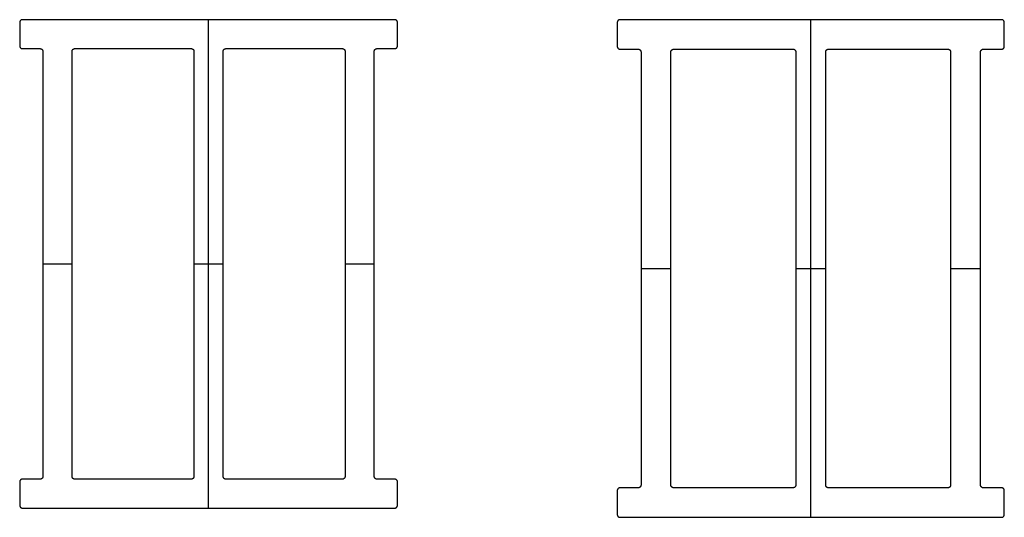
# Model space of a CAD drawing. Header units: millimetres. Extents: x 13007 to 13542, y -8780 to -8510.
import ezdxf

# ---------------------------------------------------------------- set-up
doc = ezdxf.new("R2010")
doc.units = ezdxf.units.MM
doc.layers.add('CERAMICA_FERRES', color=7, linetype='Continuous', true_color=0x000000)

msp = doc.modelspace()

# ---------------------------------------------------------------- linework, layer by layer
at = {"layer": 'CERAMICA_FERRES'}
for p, q in [((13109.89, -8775.21), (13109.89, -8510.21)), ((13109.89, -8775.21, 70), (13109.89, -8510.21, 70)), ((13436.69, -8780.21), (13436.69, -8510.21)), ((13436.69, -8780.21, 70), (13436.69, -8510.21, 70)), ((13019.96, -8642.71), (13035.81, -8642.71)), ((13019.96, -8642.71, 70), (13035.81, -8642.71, 70)), ((13101.96, -8642.71), (13117.81, -8642.71)), ((13101.96, -8642.71, 70), (13117.81, -8642.71, 70)), ((13183.96, -8642.71), (13199.81, -8642.71)), ((13183.96, -8642.71, 70), (13199.81, -8642.71, 70)), ((13344.56, -8645.21), (13360.79, -8645.21)), ((13344.56, -8645.21, 70), (13360.79, -8645.21, 70)), ((13428.58, -8645.21), (13444.81, -8645.21)), ((13428.58, -8645.21, 70), (13444.81, -8645.21, 70)), ((13512.59, -8645.21), (13528.83, -8645.21)), ((13512.59, -8645.21, 70), (13528.83, -8645.21, 70))]:
    msp.add_line(p, q, dxfattribs=at)
for points, weights in [([(13008.87, -8510.21), (13007.39, -8510.21), (13007.39, -8511.68)], [1, 0.707106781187, 1]), ([(13008.87, -8510.21, 70), (13007.39, -8510.21, 70), (13007.39, -8511.68, 70)], [1, 0.707106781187, 1]), ([(13008.87, -8510.21, 35), (13007.39, -8510.21, 35), (13007.39, -8511.68, 35)], [1, 0.707106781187, 1]), ([(13212.39, -8511.68), (13212.39, -8510.21), (13210.9, -8510.21)], [1, 0.707106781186, 1]), ([(13212.39, -8511.68, 70), (13212.39, -8510.21, 70), (13210.9, -8510.21, 70)], [1, 0.707106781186, 1]), ([(13212.39, -8511.68, 35), (13212.39, -8510.21, 35), (13210.9, -8510.21, 35)], [1, 0.707106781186, 1]), ([(13333.19, -8510.21), (13331.67, -8510.21), (13331.67, -8511.71)], [1, 0.707106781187, 1]), ([(13333.19, -8510.21, 70), (13331.67, -8510.21, 70), (13331.67, -8511.71, 70)], [1, 0.707106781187, 1]), ([(13333.19, -8510.21, 35), (13331.67, -8510.21, 35), (13331.67, -8511.71, 35)], [1, 0.707106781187, 1]), ([(13541.72, -8511.71), (13541.72, -8510.21), (13540.19, -8510.21)], [1, 0.707106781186, 1]), ([(13541.72, -8511.71, 70), (13541.72, -8510.21, 70), (13540.19, -8510.21, 70)], [1, 0.707106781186, 1]), ([(13541.72, -8511.71, 35), (13541.72, -8510.21, 35), (13540.19, -8510.21, 35)], [1, 0.707106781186, 1]), ([(13007.39, -8524.44), (13007.39, -8525.91), (13008.87, -8525.91)], [1, 0.707106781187, 1]), ([(13007.39, -8524.44, 70), (13007.39, -8525.91, 70), (13008.87, -8525.91, 70)], [1, 0.707106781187, 1]), ([(13007.39, -8524.44, 35), (13007.39, -8525.91, 35), (13008.87, -8525.91, 35)], [1, 0.707106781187, 1]), ([(13018.48, -8525.91), (13019.96, -8525.91), (13019.96, -8527.39)], [1, 0.707106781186, 1]), ([(13018.48, -8525.91, 70), (13019.96, -8525.91, 70), (13019.96, -8527.39, 70)], [1, 0.707106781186, 1]), ([(13018.48, -8525.91, 35), (13019.96, -8525.91, 35), (13019.96, -8527.39, 35)], [1, 0.707106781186, 1]), ([(13035.81, -8527.39), (13035.81, -8525.91), (13037.29, -8525.91)], [1, 0.707106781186, 1]), ([(13035.81, -8527.39, 70), (13035.81, -8525.91, 70), (13037.29, -8525.91, 70)], [1, 0.707106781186, 1]), ([(13035.81, -8527.39, 35), (13035.81, -8525.91, 35), (13037.29, -8525.91, 35)], [1, 0.707106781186, 1]), ([(13100.48, -8525.91), (13101.96, -8525.91), (13101.96, -8527.39)], [1, 0.707106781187, 1]), ([(13100.48, -8525.91, 70), (13101.96, -8525.91, 70), (13101.96, -8527.39, 70)], [1, 0.707106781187, 1]), ([(13100.48, -8525.91, 35), (13101.96, -8525.91, 35), (13101.96, -8527.39, 35)], [1, 0.707106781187, 1]), ([(13117.81, -8527.39), (13117.81, -8525.91), (13119.29, -8525.91)], [1, 0.707106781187, 1]), ([(13117.81, -8527.39, 70), (13117.81, -8525.91, 70), (13119.29, -8525.91, 70)], [1, 0.707106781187, 1]), ([(13117.81, -8527.39, 35), (13117.81, -8525.91, 35), (13119.29, -8525.91, 35)], [1, 0.707106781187, 1]), ([(13182.48, -8525.91), (13183.96, -8525.91), (13183.96, -8527.39)], [1, 0.707106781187, 1]), ([(13182.48, -8525.91, 70), (13183.96, -8525.91, 70), (13183.96, -8527.39, 70)], [1, 0.707106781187, 1]), ([(13182.48, -8525.91, 35), (13183.96, -8525.91, 35), (13183.96, -8527.39, 35)], [1, 0.707106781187, 1]), ([(13199.81, -8527.39), (13199.81, -8525.91), (13201.29, -8525.91)], [1, 0.707106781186, 1]), ([(13199.81, -8527.39, 70), (13199.81, -8525.91, 70), (13201.29, -8525.91, 70)], [1, 0.707106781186, 1]), ([(13199.81, -8527.39, 35), (13199.81, -8525.91, 35), (13201.29, -8525.91, 35)], [1, 0.707106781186, 1]), ([(13210.9, -8525.91), (13212.39, -8525.91), (13212.39, -8524.44)], [1, 0.707106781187, 1]), ([(13210.9, -8525.91, 70), (13212.39, -8525.91, 70), (13212.39, -8524.44, 70)], [1, 0.707106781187, 1]), ([(13210.9, -8525.91, 35), (13212.39, -8525.91, 35), (13212.39, -8524.44, 35)], [1, 0.707106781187, 1]), ([(13331.67, -8524.71), (13331.67, -8526.21), (13333.19, -8526.21)], [1, 0.707106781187, 1]), ([(13331.67, -8524.71, 70), (13331.67, -8526.21, 70), (13333.19, -8526.21, 70)], [1, 0.707106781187, 1]), ([(13331.67, -8524.71, 35), (13331.67, -8526.21, 35), (13333.19, -8526.21, 35)], [1, 0.707106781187, 1]), ([(13343.04, -8526.21), (13344.56, -8526.21), (13344.56, -8527.71)], [1, 0.707106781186, 1]), ([(13343.04, -8526.21, 70), (13344.56, -8526.21, 70), (13344.56, -8527.71, 70)], [1, 0.707106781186, 1]), ([(13343.04, -8526.21, 35), (13344.56, -8526.21, 35), (13344.56, -8527.71, 35)], [1, 0.707106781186, 1]), ([(13360.79, -8527.71), (13360.79, -8526.21), (13362.32, -8526.21)], [1, 0.707106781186, 1]), ([(13360.79, -8527.71, 70), (13360.79, -8526.21, 70), (13362.32, -8526.21, 70)], [1, 0.707106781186, 1]), ([(13360.79, -8527.71, 35), (13360.79, -8526.21, 35), (13362.32, -8526.21, 35)], [1, 0.707106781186, 1]), ([(13427.05, -8526.21), (13428.58, -8526.21), (13428.58, -8527.71)], [1, 0.707106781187, 1]), ([(13427.05, -8526.21, 70), (13428.58, -8526.21, 70), (13428.58, -8527.71, 70)], [1, 0.707106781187, 1]), ([(13427.05, -8526.21, 35), (13428.58, -8526.21, 35), (13428.58, -8527.71, 35)], [1, 0.707106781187, 1]), ([(13444.81, -8527.71), (13444.81, -8526.21), (13446.33, -8526.21)], [1, 0.707106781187, 1]), ([(13444.81, -8527.71, 70), (13444.81, -8526.21, 70), (13446.33, -8526.21, 70)], [1, 0.707106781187, 1]), ([(13444.81, -8527.71, 35), (13444.81, -8526.21, 35), (13446.33, -8526.21, 35)], [1, 0.707106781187, 1]), ([(13511.07, -8526.21), (13512.59, -8526.21), (13512.59, -8527.71)], [1, 0.707106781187, 1]), ([(13511.07, -8526.21, 70), (13512.59, -8526.21, 70), (13512.59, -8527.71, 70)], [1, 0.707106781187, 1]), ([(13511.07, -8526.21, 35), (13512.59, -8526.21, 35), (13512.59, -8527.71, 35)], [1, 0.707106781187, 1]), ([(13528.83, -8527.71), (13528.83, -8526.21), (13530.35, -8526.21)], [1, 0.707106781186, 1]), ([(13528.83, -8527.71, 70), (13528.83, -8526.21, 70), (13530.35, -8526.21, 70)], [1, 0.707106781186, 1]), ([(13528.83, -8527.71, 35), (13528.83, -8526.21, 35), (13530.35, -8526.21, 35)], [1, 0.707106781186, 1]), ([(13540.19, -8526.21), (13541.72, -8526.21), (13541.72, -8524.71)], [1, 0.707106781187, 1]), ([(13540.19, -8526.21, 70), (13541.72, -8526.21, 70), (13541.72, -8524.71, 70)], [1, 0.707106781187, 1]), ([(13540.19, -8526.21, 35), (13541.72, -8526.21, 35), (13541.72, -8524.71, 35)], [1, 0.707106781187, 1]), ([(13008.87, -8759.51), (13007.39, -8759.51), (13007.39, -8760.98)], [1, 0.707106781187, 1]), ([(13008.87, -8759.51, 70), (13007.39, -8759.51, 70), (13007.39, -8760.98, 70)], [1, 0.707106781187, 1]), ([(13008.87, -8759.51, 35), (13007.39, -8759.51, 35), (13007.39, -8760.98, 35)], [1, 0.707106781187, 1]), ([(13019.96, -8758.03), (13019.96, -8759.51), (13018.48, -8759.51)], [1, 0.707106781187, 1]), ([(13019.96, -8758.03, 70), (13019.96, -8759.51, 70), (13018.48, -8759.51, 70)], [1, 0.707106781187, 1]), ([(13019.96, -8758.03, 35), (13019.96, -8759.51, 35), (13018.48, -8759.51, 35)], [1, 0.707106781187, 1]), ([(13037.29, -8759.51), (13035.81, -8759.51), (13035.81, -8758.03)], [1, 0.707106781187, 1]), ([(13037.29, -8759.51, 70), (13035.81, -8759.51, 70), (13035.81, -8758.03, 70)], [1, 0.707106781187, 1]), ([(13037.29, -8759.51, 35), (13035.81, -8759.51, 35), (13035.81, -8758.03, 35)], [1, 0.707106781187, 1]), ([(13101.96, -8758.03), (13101.96, -8759.51), (13100.48, -8759.51)], [1, 0.707106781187, 1]), ([(13101.96, -8758.03, 70), (13101.96, -8759.51, 70), (13100.48, -8759.51, 70)], [1, 0.707106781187, 1]), ([(13101.96, -8758.03, 35), (13101.96, -8759.51, 35), (13100.48, -8759.51, 35)], [1, 0.707106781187, 1]), ([(13119.29, -8759.51), (13117.81, -8759.51), (13117.81, -8758.03)], [1, 0.707106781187, 1]), ([(13119.29, -8759.51, 70), (13117.81, -8759.51, 70), (13117.81, -8758.03, 70)], [1, 0.707106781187, 1]), ([(13119.29, -8759.51, 35), (13117.81, -8759.51, 35), (13117.81, -8758.03, 35)], [1, 0.707106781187, 1]), ([(13183.96, -8758.03), (13183.96, -8759.51), (13182.48, -8759.51)], [1, 0.707106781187, 1]), ([(13183.96, -8758.03, 70), (13183.96, -8759.51, 70), (13182.48, -8759.51, 70)], [1, 0.707106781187, 1]), ([(13183.96, -8758.03, 35), (13183.96, -8759.51, 35), (13182.48, -8759.51, 35)], [1, 0.707106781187, 1]), ([(13201.29, -8759.51), (13199.81, -8759.51), (13199.81, -8758.03)], [1, 0.707106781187, 1]), ([(13201.29, -8759.51, 70), (13199.81, -8759.51, 70), (13199.81, -8758.03, 70)], [1, 0.707106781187, 1]), ([(13201.29, -8759.51, 35), (13199.81, -8759.51, 35), (13199.81, -8758.03, 35)], [1, 0.707106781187, 1]), ([(13212.39, -8760.98), (13212.39, -8759.51), (13210.9, -8759.51)], [1, 0.707106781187, 1]), ([(13212.39, -8760.98, 70), (13212.39, -8759.51, 70), (13210.9, -8759.51, 70)], [1, 0.707106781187, 1]), ([(13212.39, -8760.98, 35), (13212.39, -8759.51, 35), (13210.9, -8759.51, 35)], [1, 0.707106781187, 1]), ([(13344.56, -8762.71), (13344.56, -8764.21), (13343.04, -8764.21)], [1, 0.707106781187, 1]), ([(13344.56, -8762.71, 70), (13344.56, -8764.21, 70), (13343.04, -8764.21, 70)], [1, 0.707106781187, 1]), ([(13344.56, -8762.71, 35), (13344.56, -8764.21, 35), (13343.04, -8764.21, 35)], [1, 0.707106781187, 1]), ([(13362.32, -8764.21), (13360.79, -8764.21), (13360.79, -8762.71)], [1, 0.707106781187, 1]), ([(13362.32, -8764.21, 70), (13360.79, -8764.21, 70), (13360.79, -8762.71, 70)], [1, 0.707106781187, 1]), ([(13362.32, -8764.21, 35), (13360.79, -8764.21, 35), (13360.79, -8762.71, 35)], [1, 0.707106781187, 1]), ([(13428.58, -8762.71), (13428.58, -8764.21), (13427.05, -8764.21)], [1, 0.707106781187, 1]), ([(13428.58, -8762.71, 70), (13428.58, -8764.21, 70), (13427.05, -8764.21, 70)], [1, 0.707106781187, 1]), ([(13428.58, -8762.71, 35), (13428.58, -8764.21, 35), (13427.05, -8764.21, 35)], [1, 0.707106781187, 1]), ([(13446.33, -8764.21), (13444.81, -8764.21), (13444.81, -8762.71)], [1, 0.707106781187, 1]), ([(13446.33, -8764.21, 70), (13444.81, -8764.21, 70), (13444.81, -8762.71, 70)], [1, 0.707106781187, 1]), ([(13446.33, -8764.21, 35), (13444.81, -8764.21, 35), (13444.81, -8762.71, 35)], [1, 0.707106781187, 1]), ([(13512.59, -8762.71), (13512.59, -8764.21), (13511.07, -8764.21)], [1, 0.707106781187, 1]), ([(13512.59, -8762.71, 70), (13512.59, -8764.21, 70), (13511.07, -8764.21, 70)], [1, 0.707106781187, 1]), ([(13512.59, -8762.71, 35), (13512.59, -8764.21, 35), (13511.07, -8764.21, 35)], [1, 0.707106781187, 1]), ([(13530.35, -8764.21), (13528.83, -8764.21), (13528.83, -8762.71)], [1, 0.707106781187, 1]), ([(13530.35, -8764.21, 70), (13528.83, -8764.21, 70), (13528.83, -8762.71, 70)], [1, 0.707106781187, 1]), ([(13530.35, -8764.21, 35), (13528.83, -8764.21, 35), (13528.83, -8762.71, 35)], [1, 0.707106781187, 1]), ([(13333.19, -8764.21), (13331.67, -8764.21), (13331.67, -8765.71)], [1, 0.707106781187, 1]), ([(13333.19, -8764.21, 70), (13331.67, -8764.21, 70), (13331.67, -8765.71, 70)], [1, 0.707106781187, 1]), ([(13333.19, -8764.21, 35), (13331.67, -8764.21, 35), (13331.67, -8765.71, 35)], [1, 0.707106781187, 1]), ([(13541.72, -8765.71), (13541.72, -8764.21), (13540.19, -8764.21)], [1, 0.707106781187, 1]), ([(13541.72, -8765.71, 70), (13541.72, -8764.21, 70), (13540.19, -8764.21, 70)], [1, 0.707106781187, 1]), ([(13541.72, -8765.71, 35), (13541.72, -8764.21, 35), (13540.19, -8764.21, 35)], [1, 0.707106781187, 1]), ([(13007.39, -8773.74), (13007.39, -8775.21), (13008.87, -8775.21)], [1, 0.707106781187, 1]), ([(13007.39, -8773.74, 70), (13007.39, -8775.21, 70), (13008.87, -8775.21, 70)], [1, 0.707106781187, 1]), ([(13007.39, -8773.74, 35), (13007.39, -8775.21, 35), (13008.87, -8775.21, 35)], [1, 0.707106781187, 1]), ([(13210.9, -8775.21), (13212.39, -8775.21), (13212.39, -8773.74)], [1, 0.707106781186, 1]), ([(13210.9, -8775.21, 70), (13212.39, -8775.21, 70), (13212.39, -8773.74, 70)], [1, 0.707106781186, 1]), ([(13210.9, -8775.21, 35), (13212.39, -8775.21, 35), (13212.39, -8773.74, 35)], [1, 0.707106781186, 1]), ([(13331.67, -8778.71), (13331.67, -8780.21), (13333.19, -8780.21)], [1, 0.707106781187, 1]), ([(13331.67, -8778.71, 70), (13331.67, -8780.21, 70), (13333.19, -8780.21, 70)], [1, 0.707106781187, 1]), ([(13331.67, -8778.71, 35), (13331.67, -8780.21, 35), (13333.19, -8780.21, 35)], [1, 0.707106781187, 1]), ([(13540.19, -8780.21), (13541.72, -8780.21), (13541.72, -8778.71)], [1, 0.707106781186, 1]), ([(13540.19, -8780.21, 70), (13541.72, -8780.21, 70), (13541.72, -8778.71, 70)], [1, 0.707106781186, 1]), ([(13540.19, -8780.21, 35), (13541.72, -8780.21, 35), (13541.72, -8778.71, 35)], [1, 0.707106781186, 1])]:
    msp.add_rational_spline(points, weights, degree=2, dxfattribs=at)
for points in [[(13007.39, -8511.68), (13007.39, -8511.68, 35), (13007.39, -8511.68, 70)], [(13007.39, -8511.68), (13007.39, -8518.06), (13007.39, -8524.44)], [(13007.39, -8511.68, 70), (13007.39, -8518.06, 70), (13007.39, -8524.44, 70)], [(13007.39, -8511.68, 35), (13007.39, -8518.06, 35), (13007.39, -8524.44, 35)], [(13007.82, -8510.64), (13007.82, -8510.64, 35), (13007.82, -8510.64, 70)], [(13210.9, -8510.21), (13109.89, -8510.21), (13008.87, -8510.21)], [(13008.87, -8510.21), (13008.87, -8510.21, 35), (13008.87, -8510.21, 70)], [(13210.9, -8510.21, 70), (13109.89, -8510.21, 70), (13008.87, -8510.21, 70)], [(13210.9, -8510.21, 35), (13109.89, -8510.21, 35), (13008.87, -8510.21, 35)], [(13109.89, -8510.21), (13109.89, -8510.21, 35), (13109.89, -8510.21, 70)], [(13210.9, -8510.21), (13210.9, -8510.21, 35), (13210.9, -8510.21, 70)], [(13211.95, -8510.64), (13211.95, -8510.64, 35), (13211.95, -8510.64, 70)], [(13212.39, -8511.68), (13212.39, -8511.68, 35), (13212.39, -8511.68, 70)], [(13212.39, -8524.44), (13212.39, -8518.06), (13212.39, -8511.68)], [(13212.39, -8524.44, 70), (13212.39, -8518.06, 70), (13212.39, -8511.68, 70)], [(13212.39, -8524.44, 35), (13212.39, -8518.06, 35), (13212.39, -8511.68, 35)], [(13331.67, -8511.71), (13331.67, -8511.71, 35), (13331.67, -8511.71, 70)], [(13331.67, -8511.71), (13331.67, -8518.21), (13331.67, -8524.71)], [(13331.67, -8511.71, 70), (13331.67, -8518.21, 70), (13331.67, -8524.71, 70)], [(13331.67, -8511.71, 35), (13331.67, -8518.21, 35), (13331.67, -8524.71, 35)], [(13332.12, -8510.65), (13332.12, -8510.65, 35), (13332.12, -8510.65, 70)], [(13540.19, -8510.21), (13436.69, -8510.21), (13333.19, -8510.21)], [(13333.19, -8510.21), (13333.19, -8510.21, 35), (13333.19, -8510.21, 70)], [(13540.19, -8510.21, 70), (13436.69, -8510.21, 70), (13333.19, -8510.21, 70)], [(13540.19, -8510.21, 35), (13436.69, -8510.21, 35), (13333.19, -8510.21, 35)], [(13436.69, -8510.21), (13436.69, -8510.21, 35), (13436.69, -8510.21, 70)], [(13540.19, -8510.21), (13540.19, -8510.21, 35), (13540.19, -8510.21, 70)], [(13541.27, -8510.65), (13541.27, -8510.65, 35), (13541.27, -8510.65, 70)], [(13541.72, -8511.71), (13541.72, -8511.71, 35), (13541.72, -8511.71, 70)], [(13541.72, -8524.71), (13541.72, -8518.21), (13541.72, -8511.71)], [(13541.72, -8524.71, 70), (13541.72, -8518.21, 70), (13541.72, -8511.71, 70)], [(13541.72, -8524.71, 35), (13541.72, -8518.21, 35), (13541.72, -8511.71, 35)], [(13007.39, -8518.06), (13007.39, -8518.06, 35), (13007.39, -8518.06, 70)], [(13212.39, -8518.06), (13212.39, -8518.06, 35), (13212.39, -8518.06, 70)], [(13331.67, -8518.21), (13331.67, -8518.21, 35), (13331.67, -8518.21, 70)], [(13541.72, -8518.21), (13541.72, -8518.21, 35), (13541.72, -8518.21, 70)], [(13007.39, -8524.44), (13007.39, -8524.44, 35), (13007.39, -8524.44, 70)], [(13007.82, -8525.48), (13007.82, -8525.48, 35), (13007.82, -8525.48, 70)], [(13008.87, -8525.91), (13008.87, -8525.91, 35), (13008.87, -8525.91, 70)], [(13008.87, -8525.91), (13013.67, -8525.91), (13018.48, -8525.91)], [(13008.87, -8525.91, 70), (13013.67, -8525.91, 70), (13018.48, -8525.91, 70)], [(13008.87, -8525.91, 35), (13013.67, -8525.91, 35), (13018.48, -8525.91, 35)], [(13013.67, -8525.91), (13013.67, -8525.91, 35), (13013.67, -8525.91, 70)], [(13018.48, -8525.91), (13018.48, -8525.91, 35), (13018.48, -8525.91, 70)], [(13019.53, -8526.35), (13019.53, -8526.35, 35), (13019.53, -8526.35, 70)], [(13019.96, -8527.39), (13019.96, -8527.39, 35), (13019.96, -8527.39, 70)], [(13019.96, -8527.39), (13019.96, -8642.71), (13019.96, -8758.03)], [(13019.96, -8527.39, 70), (13019.96, -8642.71, 70), (13019.96, -8758.03, 70)], [(13019.96, -8527.39, 35), (13019.96, -8642.71, 35), (13019.96, -8758.03, 35)], [(13035.81, -8758.03), (13035.81, -8642.71), (13035.81, -8527.39)], [(13035.81, -8527.39), (13035.81, -8527.39, 35), (13035.81, -8527.39, 70)], [(13035.81, -8758.03, 70), (13035.81, -8642.71, 70), (13035.81, -8527.39, 70)], [(13035.81, -8758.03, 35), (13035.81, -8642.71, 35), (13035.81, -8527.39, 35)], [(13036.24, -8526.35), (13036.24, -8526.35, 35), (13036.24, -8526.35, 70)], [(13037.29, -8525.91), (13037.29, -8525.91, 35), (13037.29, -8525.91, 70)], [(13060.96, -8525.91), (13060.96, -8525.91, 35), (13060.96, -8525.91, 70)], [(13076.81, -8525.91), (13076.81, -8525.91, 35), (13076.81, -8525.91, 70)], [(13100.48, -8525.91), (13100.48, -8525.91, 35), (13100.48, -8525.91, 70)], [(13101.53, -8526.35), (13101.53, -8526.35, 35), (13101.53, -8526.35, 70)], [(13101.96, -8527.39), (13101.96, -8527.39, 35), (13101.96, -8527.39, 70)], [(13101.96, -8527.39), (13101.96, -8642.71), (13101.96, -8758.03)], [(13101.96, -8527.39, 70), (13101.96, -8642.71, 70), (13101.96, -8758.03, 70)], [(13101.96, -8527.39, 35), (13101.96, -8642.71, 35), (13101.96, -8758.03, 35)], [(13117.81, -8758.03), (13117.81, -8642.71), (13117.81, -8527.39)], [(13117.81, -8527.39), (13117.81, -8527.39, 35), (13117.81, -8527.39, 70)], [(13117.81, -8758.03, 70), (13117.81, -8642.71, 70), (13117.81, -8527.39, 70)], [(13117.81, -8758.03, 35), (13117.81, -8642.71, 35), (13117.81, -8527.39, 35)], [(13118.24, -8526.35), (13118.24, -8526.35, 35), (13118.24, -8526.35, 70)], [(13119.29, -8525.91), (13119.29, -8525.91, 35), (13119.29, -8525.91, 70)], [(13142.96, -8525.91), (13142.96, -8525.91, 35), (13142.96, -8525.91, 70)], [(13158.81, -8525.91), (13158.81, -8525.91, 35), (13158.81, -8525.91, 70)], [(13182.48, -8525.91), (13182.48, -8525.91, 35), (13182.48, -8525.91, 70)], [(13183.53, -8526.35), (13183.53, -8526.35, 35), (13183.53, -8526.35, 70)], [(13183.96, -8527.39), (13183.96, -8527.39, 35), (13183.96, -8527.39, 70)], [(13183.96, -8527.39), (13183.96, -8642.71), (13183.96, -8758.03)], [(13183.96, -8527.39, 70), (13183.96, -8642.71, 70), (13183.96, -8758.03, 70)], [(13183.96, -8527.39, 35), (13183.96, -8642.71, 35), (13183.96, -8758.03, 35)], [(13199.81, -8758.03), (13199.81, -8642.71), (13199.81, -8527.39)], [(13199.81, -8527.39), (13199.81, -8527.39, 35), (13199.81, -8527.39, 70)], [(13199.81, -8758.03, 70), (13199.81, -8642.71, 70), (13199.81, -8527.39, 70)], [(13199.81, -8758.03, 35), (13199.81, -8642.71, 35), (13199.81, -8527.39, 35)], [(13200.24, -8526.35), (13200.24, -8526.35, 35), (13200.24, -8526.35, 70)], [(13201.29, -8525.91), (13201.29, -8525.91, 35), (13201.29, -8525.91, 70)], [(13201.29, -8525.91), (13206.1, -8525.91), (13210.9, -8525.91)], [(13201.29, -8525.91, 70), (13206.1, -8525.91, 70), (13210.9, -8525.91, 70)], [(13201.29, -8525.91, 35), (13206.1, -8525.91, 35), (13210.9, -8525.91, 35)], [(13206.1, -8525.91), (13206.1, -8525.91, 35), (13206.1, -8525.91, 70)], [(13210.9, -8525.91), (13210.9, -8525.91, 35), (13210.9, -8525.91, 70)], [(13211.95, -8525.48), (13211.95, -8525.48, 35), (13211.95, -8525.48, 70)], [(13212.39, -8524.44), (13212.39, -8524.44, 35), (13212.39, -8524.44, 70)], [(13331.67, -8524.71), (13331.67, -8524.71, 35), (13331.67, -8524.71, 70)], [(13332.12, -8525.77), (13332.12, -8525.77, 35), (13332.12, -8525.77, 70)], [(13333.19, -8526.21), (13333.19, -8526.21, 35), (13333.19, -8526.21, 70)], [(13333.19, -8526.21), (13338.12, -8526.21), (13343.04, -8526.21)], [(13333.19, -8526.21, 70), (13338.12, -8526.21, 70), (13343.04, -8526.21, 70)], [(13333.19, -8526.21, 35), (13338.12, -8526.21, 35), (13343.04, -8526.21, 35)], [(13338.12, -8526.21), (13338.12, -8526.21, 35), (13338.12, -8526.21, 70)], [(13343.04, -8526.21), (13343.04, -8526.21, 35), (13343.04, -8526.21, 70)], [(13344.11, -8526.65), (13344.11, -8526.65, 35), (13344.11, -8526.65, 70)], [(13344.56, -8527.71), (13344.56, -8527.71, 35), (13344.56, -8527.71, 70)], [(13344.56, -8527.71), (13344.56, -8645.21), (13344.56, -8762.71)], [(13344.56, -8527.71, 70), (13344.56, -8645.21, 70), (13344.56, -8762.71, 70)], [(13344.56, -8527.71, 35), (13344.56, -8645.21, 35), (13344.56, -8762.71, 35)], [(13360.79, -8762.71), (13360.79, -8645.21), (13360.79, -8527.71)], [(13360.79, -8527.71), (13360.79, -8527.71, 35), (13360.79, -8527.71, 70)], [(13360.79, -8762.71, 70), (13360.79, -8645.21, 70), (13360.79, -8527.71, 70)], [(13360.79, -8762.71, 35), (13360.79, -8645.21, 35), (13360.79, -8527.71, 35)], [(13361.24, -8526.65), (13361.24, -8526.65, 35), (13361.24, -8526.65, 70)], [(13362.32, -8526.21), (13362.32, -8526.21, 35), (13362.32, -8526.21, 70)], [(13386.57, -8526.21), (13386.57, -8526.21, 35), (13386.57, -8526.21, 70)], [(13402.8, -8526.21), (13402.8, -8526.21, 35), (13402.8, -8526.21, 70)], [(13427.05, -8526.21), (13427.05, -8526.21, 35), (13427.05, -8526.21, 70)], [(13428.13, -8526.65), (13428.13, -8526.65, 35), (13428.13, -8526.65, 70)], [(13428.58, -8527.71), (13428.58, -8527.71, 35), (13428.58, -8527.71, 70)], [(13428.58, -8527.71), (13428.58, -8645.21), (13428.58, -8762.71)], [(13428.58, -8527.71, 70), (13428.58, -8645.21, 70), (13428.58, -8762.71, 70)], [(13428.58, -8527.71, 35), (13428.58, -8645.21, 35), (13428.58, -8762.71, 35)], [(13444.81, -8762.71), (13444.81, -8645.21), (13444.81, -8527.71)], [(13444.81, -8527.71), (13444.81, -8527.71, 35), (13444.81, -8527.71, 70)], [(13444.81, -8762.71, 70), (13444.81, -8645.21, 70), (13444.81, -8527.71, 70)], [(13444.81, -8762.71, 35), (13444.81, -8645.21, 35), (13444.81, -8527.71, 35)], [(13445.26, -8526.65), (13445.26, -8526.65, 35), (13445.26, -8526.65, 70)], [(13446.33, -8526.21), (13446.33, -8526.21, 35), (13446.33, -8526.21, 70)], [(13470.59, -8526.21), (13470.59, -8526.21, 35), (13470.59, -8526.21, 70)], [(13486.82, -8526.21), (13486.82, -8526.21, 35), (13486.82, -8526.21, 70)], [(13511.07, -8526.21), (13511.07, -8526.21, 35), (13511.07, -8526.21, 70)], [(13512.15, -8526.65), (13512.15, -8526.65, 35), (13512.15, -8526.65, 70)], [(13512.59, -8527.71), (13512.59, -8527.71, 35), (13512.59, -8527.71, 70)], [(13512.59, -8527.71), (13512.59, -8645.21), (13512.59, -8762.71)], [(13512.59, -8527.71, 70), (13512.59, -8645.21, 70), (13512.59, -8762.71, 70)], [(13512.59, -8527.71, 35), (13512.59, -8645.21, 35), (13512.59, -8762.71, 35)], [(13528.83, -8762.71), (13528.83, -8645.21), (13528.83, -8527.71)], [(13528.83, -8527.71), (13528.83, -8527.71, 35), (13528.83, -8527.71, 70)], [(13528.83, -8762.71, 70), (13528.83, -8645.21, 70), (13528.83, -8527.71, 70)], [(13528.83, -8762.71, 35), (13528.83, -8645.21, 35), (13528.83, -8527.71, 35)], [(13529.27, -8526.65), (13529.27, -8526.65, 35), (13529.27, -8526.65, 70)], [(13530.35, -8526.21), (13530.35, -8526.21, 35), (13530.35, -8526.21, 70)], [(13530.35, -8526.21), (13535.27, -8526.21), (13540.19, -8526.21)], [(13530.35, -8526.21, 70), (13535.27, -8526.21, 70), (13540.19, -8526.21, 70)], [(13530.35, -8526.21, 35), (13535.27, -8526.21, 35), (13540.19, -8526.21, 35)], [(13535.27, -8526.21), (13535.27, -8526.21, 35), (13535.27, -8526.21, 70)], [(13540.19, -8526.21), (13540.19, -8526.21, 35), (13540.19, -8526.21, 70)], [(13541.27, -8525.77), (13541.27, -8525.77, 35), (13541.27, -8525.77, 70)], [(13541.72, -8524.71), (13541.72, -8524.71, 35), (13541.72, -8524.71, 70)], [(13019.96, -8642.71), (13019.96, -8642.71, 35), (13019.96, -8642.71, 70)], [(13035.81, -8642.71), (13035.81, -8642.71, 35), (13035.81, -8642.71, 70)], [(13101.96, -8642.71), (13101.96, -8642.71, 35), (13101.96, -8642.71, 70)], [(13117.81, -8642.71), (13117.81, -8642.71, 35), (13117.81, -8642.71, 70)], [(13183.96, -8642.71), (13183.96, -8642.71, 35), (13183.96, -8642.71, 70)], [(13199.81, -8642.71), (13199.81, -8642.71, 35), (13199.81, -8642.71, 70)], [(13344.56, -8645.21), (13344.56, -8645.21, 35), (13344.56, -8645.21, 70)], [(13360.79, -8645.21), (13360.79, -8645.21, 35), (13360.79, -8645.21, 70)], [(13428.58, -8645.21), (13428.58, -8645.21, 35), (13428.58, -8645.21, 70)], [(13444.81, -8645.21), (13444.81, -8645.21, 35), (13444.81, -8645.21, 70)], [(13512.59, -8645.21), (13512.59, -8645.21, 35), (13512.59, -8645.21, 70)], [(13528.83, -8645.21), (13528.83, -8645.21, 35), (13528.83, -8645.21, 70)], [(13007.39, -8760.98), (13007.39, -8760.98, 35), (13007.39, -8760.98, 70)], [(13007.39, -8760.98), (13007.39, -8767.36), (13007.39, -8773.74)], [(13007.39, -8760.98, 70), (13007.39, -8767.36, 70), (13007.39, -8773.74, 70)], [(13007.39, -8760.98, 35), (13007.39, -8767.36, 35), (13007.39, -8773.74, 35)], [(13007.82, -8759.94), (13007.82, -8759.94, 35), (13007.82, -8759.94, 70)], [(13018.48, -8759.51), (13013.67, -8759.51), (13008.87, -8759.51)], [(13008.87, -8759.51), (13008.87, -8759.51, 35), (13008.87, -8759.51, 70)], [(13018.48, -8759.51, 70), (13013.67, -8759.51, 70), (13008.87, -8759.51, 70)], [(13018.48, -8759.51, 35), (13013.67, -8759.51, 35), (13008.87, -8759.51, 35)], [(13013.67, -8759.51), (13013.67, -8759.51, 35), (13013.67, -8759.51, 70)], [(13018.48, -8759.51), (13018.48, -8759.51, 35), (13018.48, -8759.51, 70)], [(13019.53, -8759.08), (13019.53, -8759.08, 35), (13019.53, -8759.08, 70)], [(13019.96, -8758.03), (13019.96, -8758.03, 35), (13019.96, -8758.03, 70)], [(13035.81, -8758.03), (13035.81, -8758.03, 35), (13035.81, -8758.03, 70)], [(13036.24, -8759.08), (13036.24, -8759.08, 35), (13036.24, -8759.08, 70)], [(13037.29, -8759.51), (13037.29, -8759.51, 35), (13037.29, -8759.51, 70)], [(13060.96, -8759.51), (13060.96, -8759.51, 35), (13060.96, -8759.51, 70)], [(13076.81, -8759.51), (13076.81, -8759.51, 35), (13076.81, -8759.51, 70)], [(13100.48, -8759.51), (13100.48, -8759.51, 35), (13100.48, -8759.51, 70)], [(13101.53, -8759.08), (13101.53, -8759.08, 35), (13101.53, -8759.08, 70)], [(13101.96, -8758.03), (13101.96, -8758.03, 35), (13101.96, -8758.03, 70)], [(13117.81, -8758.03), (13117.81, -8758.03, 35), (13117.81, -8758.03, 70)], [(13118.24, -8759.08), (13118.24, -8759.08, 35), (13118.24, -8759.08, 70)], [(13119.29, -8759.51), (13119.29, -8759.51, 35), (13119.29, -8759.51, 70)], [(13142.96, -8759.51), (13142.96, -8759.51, 35), (13142.96, -8759.51, 70)], [(13158.81, -8759.51), (13158.81, -8759.51, 35), (13158.81, -8759.51, 70)], [(13182.48, -8759.51), (13182.48, -8759.51, 35), (13182.48, -8759.51, 70)], [(13183.53, -8759.08), (13183.53, -8759.08, 35), (13183.53, -8759.08, 70)], [(13183.96, -8758.03), (13183.96, -8758.03, 35), (13183.96, -8758.03, 70)], [(13199.81, -8758.03), (13199.81, -8758.03, 35), (13199.81, -8758.03, 70)], [(13200.24, -8759.08), (13200.24, -8759.08, 35), (13200.24, -8759.08, 70)], [(13210.9, -8759.51), (13206.1, -8759.51), (13201.29, -8759.51)], [(13201.29, -8759.51), (13201.29, -8759.51, 35), (13201.29, -8759.51, 70)], [(13210.9, -8759.51, 70), (13206.1, -8759.51, 70), (13201.29, -8759.51, 70)], [(13210.9, -8759.51, 35), (13206.1, -8759.51, 35), (13201.29, -8759.51, 35)], [(13206.1, -8759.51), (13206.1, -8759.51, 35), (13206.1, -8759.51, 70)], [(13210.9, -8759.51), (13210.9, -8759.51, 35), (13210.9, -8759.51, 70)], [(13211.95, -8759.94), (13211.95, -8759.94, 35), (13211.95, -8759.94, 70)], [(13212.39, -8773.74), (13212.39, -8767.36), (13212.39, -8760.98)], [(13212.39, -8760.98), (13212.39, -8760.98, 35), (13212.39, -8760.98, 70)], [(13212.39, -8773.74, 70), (13212.39, -8767.36, 70), (13212.39, -8760.98, 70)], [(13212.39, -8773.74, 35), (13212.39, -8767.36, 35), (13212.39, -8760.98, 35)], [(13344.56, -8762.71), (13344.56, -8762.71, 35), (13344.56, -8762.71, 70)], [(13360.79, -8762.71), (13360.79, -8762.71, 35), (13360.79, -8762.71, 70)], [(13428.58, -8762.71), (13428.58, -8762.71, 35), (13428.58, -8762.71, 70)], [(13444.81, -8762.71), (13444.81, -8762.71, 35), (13444.81, -8762.71, 70)], [(13512.59, -8762.71), (13512.59, -8762.71, 35), (13512.59, -8762.71, 70)], [(13528.83, -8762.71), (13528.83, -8762.71, 35), (13528.83, -8762.71, 70)], [(13007.39, -8767.36), (13007.39, -8767.36, 35), (13007.39, -8767.36, 70)], [(13212.39, -8767.36), (13212.39, -8767.36, 35), (13212.39, -8767.36, 70)], [(13331.67, -8765.71), (13331.67, -8765.71, 35), (13331.67, -8765.71, 70)], [(13331.67, -8765.71), (13331.67, -8772.21), (13331.67, -8778.71)], [(13331.67, -8765.71, 70), (13331.67, -8772.21, 70), (13331.67, -8778.71, 70)], [(13331.67, -8765.71, 35), (13331.67, -8772.21, 35), (13331.67, -8778.71, 35)], [(13332.12, -8764.65), (13332.12, -8764.65, 35), (13332.12, -8764.65, 70)], [(13343.04, -8764.21), (13338.12, -8764.21), (13333.19, -8764.21)], [(13333.19, -8764.21), (13333.19, -8764.21, 35), (13333.19, -8764.21, 70)], [(13343.04, -8764.21, 70), (13338.12, -8764.21, 70), (13333.19, -8764.21, 70)], [(13343.04, -8764.21, 35), (13338.12, -8764.21, 35), (13333.19, -8764.21, 35)], [(13338.12, -8764.21), (13338.12, -8764.21, 35), (13338.12, -8764.21, 70)], [(13343.04, -8764.21), (13343.04, -8764.21, 35), (13343.04, -8764.21, 70)], [(13344.11, -8763.77), (13344.11, -8763.77, 35), (13344.11, -8763.77, 70)], [(13361.24, -8763.77), (13361.24, -8763.77, 35), (13361.24, -8763.77, 70)], [(13362.32, -8764.21), (13362.32, -8764.21, 35), (13362.32, -8764.21, 70)], [(13386.57, -8764.21), (13386.57, -8764.21, 35), (13386.57, -8764.21, 70)], [(13402.8, -8764.21), (13402.8, -8764.21, 35), (13402.8, -8764.21, 70)], [(13427.05, -8764.21), (13427.05, -8764.21, 35), (13427.05, -8764.21, 70)], [(13428.13, -8763.77), (13428.13, -8763.77, 35), (13428.13, -8763.77, 70)], [(13445.26, -8763.77), (13445.26, -8763.77, 35), (13445.26, -8763.77, 70)], [(13446.33, -8764.21), (13446.33, -8764.21, 35), (13446.33, -8764.21, 70)], [(13470.59, -8764.21), (13470.59, -8764.21, 35), (13470.59, -8764.21, 70)], [(13486.82, -8764.21), (13486.82, -8764.21, 35), (13486.82, -8764.21, 70)], [(13511.07, -8764.21), (13511.07, -8764.21, 35), (13511.07, -8764.21, 70)], [(13512.15, -8763.77), (13512.15, -8763.77, 35), (13512.15, -8763.77, 70)], [(13529.27, -8763.77), (13529.27, -8763.77, 35), (13529.27, -8763.77, 70)], [(13540.19, -8764.21), (13535.27, -8764.21), (13530.35, -8764.21)], [(13530.35, -8764.21), (13530.35, -8764.21, 35), (13530.35, -8764.21, 70)], [(13540.19, -8764.21, 70), (13535.27, -8764.21, 70), (13530.35, -8764.21, 70)], [(13540.19, -8764.21, 35), (13535.27, -8764.21, 35), (13530.35, -8764.21, 35)], [(13535.27, -8764.21), (13535.27, -8764.21, 35), (13535.27, -8764.21, 70)], [(13540.19, -8764.21), (13540.19, -8764.21, 35), (13540.19, -8764.21, 70)], [(13541.27, -8764.65), (13541.27, -8764.65, 35), (13541.27, -8764.65, 70)], [(13541.72, -8778.71), (13541.72, -8772.21), (13541.72, -8765.71)], [(13541.72, -8765.71), (13541.72, -8765.71, 35), (13541.72, -8765.71, 70)], [(13541.72, -8778.71, 70), (13541.72, -8772.21, 70), (13541.72, -8765.71, 70)], [(13541.72, -8778.71, 35), (13541.72, -8772.21, 35), (13541.72, -8765.71, 35)], [(13331.67, -8772.21), (13331.67, -8772.21, 35), (13331.67, -8772.21, 70)], [(13541.72, -8772.21), (13541.72, -8772.21, 35), (13541.72, -8772.21, 70)], [(13007.39, -8773.74), (13007.39, -8773.74, 35), (13007.39, -8773.74, 70)], [(13007.82, -8774.78), (13007.82, -8774.78, 35), (13007.82, -8774.78, 70)], [(13008.87, -8775.21), (13008.87, -8775.21, 35), (13008.87, -8775.21, 70)], [(13008.87, -8775.21), (13109.89, -8775.21), (13210.9, -8775.21)], [(13008.87, -8775.21, 70), (13109.89, -8775.21, 70), (13210.9, -8775.21, 70)], [(13008.87, -8775.21, 35), (13109.89, -8775.21, 35), (13210.9, -8775.21, 35)], [(13109.89, -8775.21), (13109.89, -8775.21, 35), (13109.89, -8775.21, 70)], [(13210.9, -8775.21), (13210.9, -8775.21, 35), (13210.9, -8775.21, 70)], [(13211.95, -8774.78), (13211.95, -8774.78, 35), (13211.95, -8774.78, 70)], [(13212.39, -8773.74), (13212.39, -8773.74, 35), (13212.39, -8773.74, 70)], [(13331.67, -8778.71), (13331.67, -8778.71, 35), (13331.67, -8778.71, 70)], [(13541.72, -8778.71), (13541.72, -8778.71, 35), (13541.72, -8778.71, 70)], [(13332.12, -8779.77), (13332.12, -8779.77, 35), (13332.12, -8779.77, 70)], [(13333.19, -8780.21), (13333.19, -8780.21, 35), (13333.19, -8780.21, 70)], [(13333.19, -8780.21), (13436.69, -8780.21), (13540.19, -8780.21)], [(13333.19, -8780.21, 70), (13436.69, -8780.21, 70), (13540.19, -8780.21, 70)], [(13333.19, -8780.21, 35), (13436.69, -8780.21, 35), (13540.19, -8780.21, 35)], [(13436.69, -8780.21), (13436.69, -8780.21, 35), (13436.69, -8780.21, 70)], [(13540.19, -8780.21), (13540.19, -8780.21, 35), (13540.19, -8780.21, 70)], [(13541.27, -8779.77), (13541.27, -8779.77, 35), (13541.27, -8779.77, 70)]]:
    msp.add_open_spline(points, degree=2, dxfattribs=at)
for points, knots in [([(13037.29, -8525.91), (13049.13, -8525.91), (13060.96, -8525.91), (13068.89, -8525.91), (13076.81, -8525.91), (13088.64, -8525.91), (13100.48, -8525.91)], [-6084.216344, -6084.216344, -6084.216344, -6060.316344, -6060.316344, -6044.316344, -6044.316344, -6020.416344, -6020.416344, -6020.416344]), ([(13037.29, -8525.91, 70), (13049.13, -8525.91, 70), (13060.96, -8525.91, 70), (13068.89, -8525.91, 70), (13076.81, -8525.91, 70), (13088.64, -8525.91, 70), (13100.48, -8525.91, 70)], [-6084.216344, -6084.216344, -6084.216344, -6060.316344, -6060.316344, -6044.316344, -6044.316344, -6020.416344, -6020.416344, -6020.416344]), ([(13037.29, -8525.91, 35), (13049.13, -8525.91, 35), (13060.96, -8525.91, 35), (13068.89, -8525.91, 35), (13076.81, -8525.91, 35), (13088.64, -8525.91, 35), (13100.48, -8525.91, 35)], [-6084.216344, -6084.216344, -6084.216344, -6060.316344, -6060.316344, -6044.316344, -6044.316344, -6020.416344, -6020.416344, -6020.416344]), ([(13119.29, -8525.91), (13131.13, -8525.91), (13142.96, -8525.91), (13150.89, -8525.91), (13158.81, -8525.91), (13170.64, -8525.91), (13182.48, -8525.91)], [-5780.703955, -5780.703955, -5780.703955, -5756.803955, -5756.803955, -5740.803955, -5740.803955, -5716.903955, -5716.903955, -5716.903955]), ([(13119.29, -8525.91, 70), (13131.13, -8525.91, 70), (13142.96, -8525.91, 70), (13150.89, -8525.91, 70), (13158.81, -8525.91, 70), (13170.64, -8525.91, 70), (13182.48, -8525.91, 70)], [-5780.703955, -5780.703955, -5780.703955, -5756.803955, -5756.803955, -5740.803955, -5740.803955, -5716.903955, -5716.903955, -5716.903955]), ([(13119.29, -8525.91, 35), (13131.13, -8525.91, 35), (13142.96, -8525.91, 35), (13150.89, -8525.91, 35), (13158.81, -8525.91, 35), (13170.64, -8525.91, 35), (13182.48, -8525.91, 35)], [-5780.703955, -5780.703955, -5780.703955, -5756.803955, -5756.803955, -5740.803955, -5740.803955, -5716.903955, -5716.903955, -5716.903955]), ([(13362.32, -8526.21), (13374.44, -8526.21), (13386.57, -8526.21), (13394.69, -8526.21), (13402.8, -8526.21), (13414.93, -8526.21), (13427.05, -8526.21)], [-5477.191566, -5477.191566, -5477.191566, -5453.291566, -5453.291566, -5437.291566, -5437.291566, -5413.391566, -5413.391566, -5413.391566]), ([(13362.32, -8526.21, 70), (13374.44, -8526.21, 70), (13386.57, -8526.21, 70), (13394.69, -8526.21, 70), (13402.8, -8526.21, 70), (13414.93, -8526.21, 70), (13427.05, -8526.21, 70)], [-5477.191566, -5477.191566, -5477.191566, -5453.291566, -5453.291566, -5437.291566, -5437.291566, -5413.391566, -5413.391566, -5413.391566]), ([(13362.32, -8526.21, 35), (13374.44, -8526.21, 35), (13386.57, -8526.21, 35), (13394.69, -8526.21, 35), (13402.8, -8526.21, 35), (13414.93, -8526.21, 35), (13427.05, -8526.21, 35)], [-5477.191566, -5477.191566, -5477.191566, -5453.291566, -5453.291566, -5437.291566, -5437.291566, -5413.391566, -5413.391566, -5413.391566]), ([(13446.33, -8526.21), (13458.46, -8526.21), (13470.59, -8526.21), (13478.7, -8526.21), (13486.82, -8526.21), (13498.95, -8526.21), (13511.07, -8526.21)], [-6387.728733, -6387.728733, -6387.728733, -6363.828733, -6363.828733, -6347.828733, -6347.828733, -6323.928733, -6323.928733, -6323.928733]), ([(13446.33, -8526.21, 70), (13458.46, -8526.21, 70), (13470.59, -8526.21, 70), (13478.7, -8526.21, 70), (13486.82, -8526.21, 70), (13498.95, -8526.21, 70), (13511.07, -8526.21, 70)], [-6387.728733, -6387.728733, -6387.728733, -6363.828733, -6363.828733, -6347.828733, -6347.828733, -6323.928733, -6323.928733, -6323.928733]), ([(13446.33, -8526.21, 35), (13458.46, -8526.21, 35), (13470.59, -8526.21, 35), (13478.7, -8526.21, 35), (13486.82, -8526.21, 35), (13498.95, -8526.21, 35), (13511.07, -8526.21, 35)], [-6387.728733, -6387.728733, -6387.728733, -6363.828733, -6363.828733, -6347.828733, -6347.828733, -6323.928733, -6323.928733, -6323.928733]), ([(13100.48, -8759.51), (13088.64, -8759.51), (13076.81, -8759.51), (13068.89, -8759.51), (13060.96, -8759.51), (13049.13, -8759.51), (13037.29, -8759.51)], [-6387.728733, -6387.728733, -6387.728733, -6363.828733, -6363.828733, -6347.828733, -6347.828733, -6323.928733, -6323.928733, -6323.928733]), ([(13100.48, -8759.51, 70), (13088.64, -8759.51, 70), (13076.81, -8759.51, 70), (13068.89, -8759.51, 70), (13060.96, -8759.51, 70), (13049.13, -8759.51, 70), (13037.29, -8759.51, 70)], [-6387.728733, -6387.728733, -6387.728733, -6363.828733, -6363.828733, -6347.828733, -6347.828733, -6323.928733, -6323.928733, -6323.928733]), ([(13100.48, -8759.51, 35), (13088.64, -8759.51, 35), (13076.81, -8759.51, 35), (13068.89, -8759.51, 35), (13060.96, -8759.51, 35), (13049.13, -8759.51, 35), (13037.29, -8759.51, 35)], [-6387.728733, -6387.728733, -6387.728733, -6363.828733, -6363.828733, -6347.828733, -6347.828733, -6323.928733, -6323.928733, -6323.928733]), ([(13182.48, -8759.51), (13170.64, -8759.51), (13158.81, -8759.51), (13150.89, -8759.51), (13142.96, -8759.51), (13131.13, -8759.51), (13119.29, -8759.51)], [-5477.191566, -5477.191566, -5477.191566, -5453.291566, -5453.291566, -5437.291566, -5437.291566, -5413.391566, -5413.391566, -5413.391566]), ([(13182.48, -8759.51, 70), (13170.64, -8759.51, 70), (13158.81, -8759.51, 70), (13150.89, -8759.51, 70), (13142.96, -8759.51, 70), (13131.13, -8759.51, 70), (13119.29, -8759.51, 70)], [-5477.191566, -5477.191566, -5477.191566, -5453.291566, -5453.291566, -5437.291566, -5437.291566, -5413.391566, -5413.391566, -5413.391566]), ([(13182.48, -8759.51, 35), (13170.64, -8759.51, 35), (13158.81, -8759.51, 35), (13150.89, -8759.51, 35), (13142.96, -8759.51, 35), (13131.13, -8759.51, 35), (13119.29, -8759.51, 35)], [-5477.191566, -5477.191566, -5477.191566, -5453.291566, -5453.291566, -5437.291566, -5437.291566, -5413.391566, -5413.391566, -5413.391566]), ([(13427.05, -8764.21), (13414.93, -8764.21), (13402.8, -8764.21), (13394.69, -8764.21), (13386.57, -8764.21), (13374.44, -8764.21), (13362.32, -8764.21)], [-5780.703955, -5780.703955, -5780.703955, -5756.803955, -5756.803955, -5740.803955, -5740.803955, -5716.903955, -5716.903955, -5716.903955]), ([(13427.05, -8764.21, 70), (13414.93, -8764.21, 70), (13402.8, -8764.21, 70), (13394.69, -8764.21, 70), (13386.57, -8764.21, 70), (13374.44, -8764.21, 70), (13362.32, -8764.21, 70)], [-5780.703955, -5780.703955, -5780.703955, -5756.803955, -5756.803955, -5740.803955, -5740.803955, -5716.903955, -5716.903955, -5716.903955]), ([(13427.05, -8764.21, 35), (13414.93, -8764.21, 35), (13402.8, -8764.21, 35), (13394.69, -8764.21, 35), (13386.57, -8764.21, 35), (13374.44, -8764.21, 35), (13362.32, -8764.21, 35)], [-5780.703955, -5780.703955, -5780.703955, -5756.803955, -5756.803955, -5740.803955, -5740.803955, -5716.903955, -5716.903955, -5716.903955]), ([(13511.07, -8764.21), (13498.95, -8764.21), (13486.82, -8764.21), (13478.7, -8764.21), (13470.59, -8764.21), (13458.46, -8764.21), (13446.33, -8764.21)], [-6084.216344, -6084.216344, -6084.216344, -6060.316344, -6060.316344, -6044.316344, -6044.316344, -6020.416344, -6020.416344, -6020.416344]), ([(13511.07, -8764.21, 70), (13498.95, -8764.21, 70), (13486.82, -8764.21, 70), (13478.7, -8764.21, 70), (13470.59, -8764.21, 70), (13458.46, -8764.21, 70), (13446.33, -8764.21, 70)], [-6084.216344, -6084.216344, -6084.216344, -6060.316344, -6060.316344, -6044.316344, -6044.316344, -6020.416344, -6020.416344, -6020.416344]), ([(13511.07, -8764.21, 35), (13498.95, -8764.21, 35), (13486.82, -8764.21, 35), (13478.7, -8764.21, 35), (13470.59, -8764.21, 35), (13458.46, -8764.21, 35), (13446.33, -8764.21, 35)], [-6084.216344, -6084.216344, -6084.216344, -6060.316344, -6060.316344, -6044.316344, -6044.316344, -6020.416344, -6020.416344, -6020.416344])]:
    msp.add_open_spline(points, degree=2, knots=knots, dxfattribs=at)

doc.saveas('drawing.dxf')
